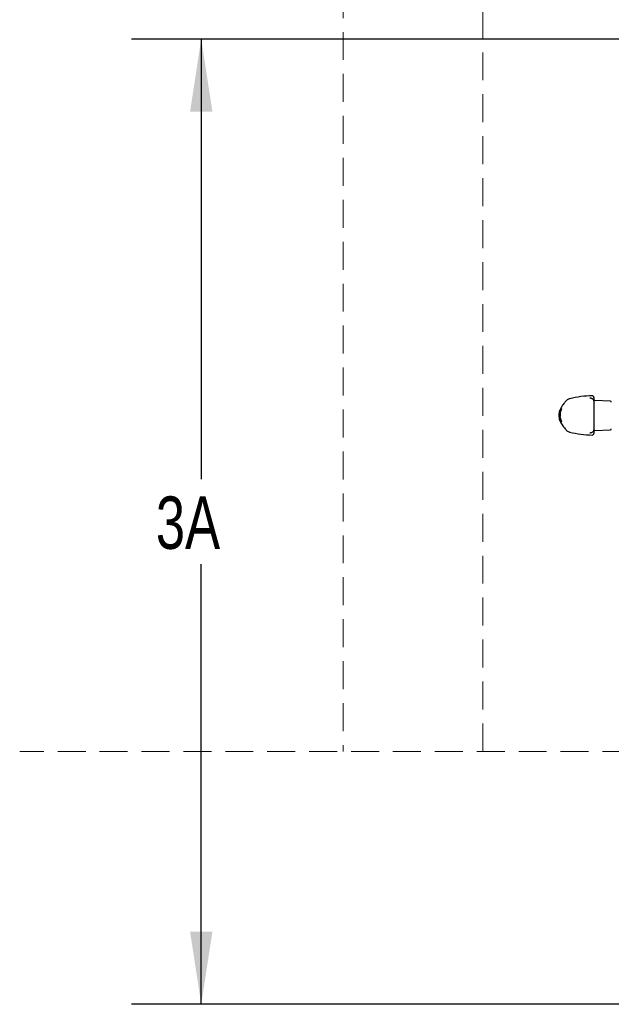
# Model space of a CAD drawing. Header units: inches. Extents: x 31 to 206, y 23 to 145.
# Tile 25 of 65: x 39 to 56, y 95 to 124. Entities that reach past the tile are written whole.
import ezdxf

# ---------------------------------------------------------------- set-up
doc = ezdxf.new("R2010")
doc.units = ezdxf.units.IN
doc.header["$LTSCALE"] = 16
doc.header["$MEASUREMENT"] = 0
doc.linetypes.add('HIDDEN', pattern=[0.075, 0.05, -0.025])
doc.layers.add('FORMAT', color=7, linetype='Continuous')
doc.styles.add('SLDTEXTSTYLE0', font='TXT', dxfattribs={"width": 0.75})
doc.dimstyles.new('SLDDIMSTYLE1', dxfattribs={"dimtxt": 1.5, "dimasz": 2.08, "dimexe": 0, "dimexo": 0.0625, "dimgap": 0.375, "dimtad": 0, "dimtih": 1, "dimtoh": 1, "dimdec": 0, "dimrnd": 1e-09, "dimzin": 12, "dimdsep": 46, "dimlunit": 5, "dimtxsty": 'SLDTEXTSTYLE0', "dimsah": 1, "dimcen": 0.09, "dimadec": 0, "dimazin": 3, "dimtfac": 1, "dimtdec": 0, "dimtofl": 0, "dimtmove": 0, "dimatfit": 3, "dimfxl": 1, "dimfrac": 2, "dimtolj": 1, "dimtzin": 12, "dimarcsym": 0})

# ---------------------------------------------------------------- blocks, each defined once
blk = doc.blocks.new('_D_9')
at = {"layer": 'FORMAT'}
for p, q in [((60.562, 123.05), (42.097, 123.05)), ((44.097, 123.05), (44.097, 110.454)), ((44.097, 95.434), (44.097, 108.029)), ((57.512, 95.434), (42.097, 95.434))]:
    blk.add_line(p, q, dxfattribs=at)
for points in [[(44.097, 123.05), (43.777, 120.97), (44.417, 120.97)], [(44.097, 95.434), (44.417, 97.514), (43.777, 97.514)]]:
    blk.add_solid(points, dxfattribs=at)
at = {"layer": 'FORMAT', "insert": (42.797, 109.963), "char_height": 1.5, "attachment_point": 1, "style": 'SLDTEXTSTYLE0'}
blk.add_mtext('3A', dxfattribs=at)

msp = doc.modelspace()

# ---------------------------------------------------------------- linework, layer by layer
at = {"color": 7, "linetype": 'Continuous', "lineweight": 25}
for p, q in [((55.252, 112.771), (55.254, 112.771)), ((55.34, 112.792), (55.34, 112.785)), ((55.34, 112.785), (55.34, 112.694)), ((55.34, 112.694), (55.34, 112.687)), ((55.817, 112.688), (55.364, 112.711)), ((54.346, 112.314), (54.368, 112.416)), ((54.388, 112.468), (54.366, 112.407)), ((54.368, 112.416), (54.372, 112.416)), ((54.372, 112.416), (54.393, 112.468)), ((54.386, 112.468), (54.377, 112.444)), ((54.393, 112.468), (54.388, 112.468)), ((54.418, 112.468), (54.414, 112.468)), ((54.368, 112.145), (54.345, 112.261)), ((54.345, 112.261), (54.348, 112.261)), ((54.349, 112.314), (54.346, 112.314)), ((54.348, 112.261), (54.349, 112.314)), ((54.36, 112.165), (54.386, 112.093)), ((54.368, 112.378), (54.362, 112.33)), ((54.388, 112.093), (54.367, 112.145)), ((54.372, 112.145), (54.368, 112.145)), ((54.369, 112.145), (54.388, 112.093)), ((54.393, 112.093), (54.372, 112.145)), ((54.388, 112.093), (54.393, 112.093)), ((54.414, 112.093), (54.418, 112.093)), ((54.545, 111.867), (54.545, 111.867)), ((55.34, 111.873), (55.34, 111.866)), ((55.34, 111.866), (55.34, 111.776)), ((55.364, 111.849), (55.817, 111.873)), ((55.254, 111.79), (55.252, 111.789))]:
    msp.add_line(p, q, dxfattribs=at)
for centre, radius, start, end in [((55.29, 112.792), 0.05, 360, 90.9968), ((55.365, 112.736), 0.025, 180, 267), ((55.815, 112.663), 0.025, 0, 87), ((55.365, 111.824), 0.025, 93, 180), ((55.815, 111.898), 0.025, 273, 0), ((55.29, 111.768), 0.05, 268.9785, 0)]:
    msp.add_arc(centre, radius, start, end, dxfattribs=at)
for points, knots in [([(54.546, 112.694), (54.524, 112.67), (54.475, 112.616), (54.422, 112.541), (54.397, 112.487), (54.388, 112.469)], [0, 0, 0, 0, 0.3575329, 0.7825203, 1, 1, 1, 1]), ([(54.652, 112.758), (54.639, 112.754), (54.612, 112.747), (54.577, 112.725), (54.554, 112.707), (54.545, 112.696), (54.545, 112.695)], [0, 0, 0, 0, 0.3124339, 0.6607534, 0.9810479, 1, 1, 1, 1]), ([(55.293, 112.842), (55.185, 112.837), (54.967, 112.828), (54.754, 112.781), (54.648, 112.758)], [0, 0, 0, 0, 0.500015, 1, 1, 1, 1]), ([(55.254, 112.771), (55.248, 112.772), (55.235, 112.775), (55.226, 112.779), (55.226, 112.779), (55.227, 112.779)], [0, 0, 0, 0, 0.409363, 0.832643, 1, 1, 1, 1]), ([(55.339, 112.695), (55.34, 112.697), (55.341, 112.709), (55.331, 112.73), (55.315, 112.747), (55.294, 112.758), (55.275, 112.766), (55.258, 112.769), (55.252, 112.77)], [0, 0, 0, 0, 0.050328, 0.226573, 0.395641, 0.587244, 0.846633, 1, 1, 1, 1]), ([(55.34, 112.687), (55.34, 112.687), (55.34, 112.686), (55.34, 112.681), (55.34, 112.67), (55.34, 112.655), (55.34, 112.638), (55.34, 112.627), (55.34, 112.621)], [0, 0, 0, 0, 0.050613, 0.239196, 0.428268, 0.618328, 0.809179, 1, 1, 1, 1]), ([(54.354, 112.379), (54.357, 112.392), (54.362, 112.409), (54.368, 112.424), (54.369, 112.428)], [0, 0, 0, 0, 0.743899, 1, 1, 1, 1]), ([(54.405, 112.468), (54.393, 112.436), (54.369, 112.376), (54.357, 112.279), (54.369, 112.183), (54.393, 112.123), (54.405, 112.093)], [0, 0, 0, 0, 0.260842, 0.500178, 0.748843, 1, 1, 1, 1]), ([(54.4, 112.473), (54.399, 112.472), (54.398, 112.47), (54.392, 112.46), (54.386, 112.448), (54.38, 112.434), (54.371, 112.411), (54.366, 112.392), (54.362, 112.379)], [0, 0, 0, 0, 0.249163, 0.374982, 0.500127, 0.624397, 0.748944, 1, 1, 1, 1]), ([(54.364, 112.378), (54.366, 112.383), (54.369, 112.393), (54.373, 112.406), (54.376, 112.414), (54.378, 112.42), (54.378, 112.42), (54.379, 112.42)], [0, 0, 0, 0, 0.251463, 0.499393, 0.6246, 0.749964, 1, 1, 1, 1]), ([(54.379, 112.42), (54.379, 112.42), (54.379, 112.42), (54.378, 112.414), (54.376, 112.406), (54.372, 112.393), (54.369, 112.383), (54.368, 112.378)], [0, 0, 0, 0, 0.249828, 0.375239, 0.50053, 0.748199, 1, 1, 1, 1]), ([(54.372, 112.253), (54.371, 112.289), (54.37, 112.362), (54.395, 112.432), (54.409, 112.468)], [0, 0, 0, 0, 0.4824991, 1, 1, 1, 1]), ([(54.382, 112.455), (54.378, 112.449), (54.373, 112.44), (54.371, 112.43), (54.37, 112.427)], [0, 0, 0, 0, 0.727236, 1, 1, 1, 1]), ([(54.372, 112.379), (54.375, 112.392), (54.38, 112.411), (54.388, 112.433), (54.393, 112.448), (54.397, 112.46), (54.401, 112.47), (54.4, 112.472), (54.4, 112.473)], [0, 0, 0, 0, 0.248498, 0.374132, 0.49953, 0.62424, 0.749383, 1, 1, 1, 1]), ([(54.414, 112.468), (54.4, 112.434), (54.373, 112.365), (54.372, 112.291), (54.372, 112.253)], [0, 0, 0, 0, 0.4985946, 1, 1, 1, 1]), ([(54.418, 112.093), (54.406, 112.123), (54.383, 112.184), (54.372, 112.28), (54.383, 112.377), (54.406, 112.438), (54.418, 112.468)], [0, 0, 0, 0, 0.250789, 0.500212, 0.748997, 1, 1, 1, 1]), ([(55.34, 112.621), (55.34, 112.565), (55.34, 112.451), (55.34, 112.276), (55.34, 112.103), (55.34, 111.994), (55.34, 111.939)], [0, 0, 0, 0, 0.252375, 0.512072, 0.752872, 1, 1, 1, 1]), ([(54.348, 112.324), (54.345, 112.31), (54.341, 112.287), (54.345, 112.264), (54.346, 112.256)], [0, 0, 0, 0, 0.640019, 1, 1, 1, 1]), ([(54.362, 112.379), (54.356, 112.347), (54.343, 112.281), (54.356, 112.215), (54.362, 112.181)], [0, 0, 0, 0, 0.497936, 1, 1, 1, 1]), ([(54.364, 112.183), (54.358, 112.215), (54.346, 112.28), (54.358, 112.345), (54.364, 112.378)], [0, 0, 0, 0, 0.497963, 1, 1, 1, 1]), ([(54.36, 112.314), (54.358, 112.303), (54.351, 112.259), (54.36, 112.216), (54.368, 112.183)], [0, 0, 0, 0, 0.255214, 1, 1, 1, 1]), ([(54.369, 112.133), (54.367, 112.137), (54.362, 112.152), (54.357, 112.169), (54.354, 112.181)], [0, 0, 0, 0, 0.248568, 1, 1, 1, 1]), ([(54.372, 112.181), (54.365, 112.214), (54.353, 112.28), (54.365, 112.346), (54.372, 112.379)], [0, 0, 0, 0, 0.497961, 1, 1, 1, 1]), ([(54.362, 112.181), (54.366, 112.169), (54.371, 112.15), (54.38, 112.127), (54.386, 112.112), (54.392, 112.101), (54.397, 112.09), (54.399, 112.089), (54.4, 112.088)], [0, 0, 0, 0, 0.24884, 0.374581, 0.500169, 0.625113, 0.749881, 1, 1, 1, 1]), ([(54.379, 112.14), (54.378, 112.141), (54.378, 112.141), (54.375, 112.146), (54.372, 112.155), (54.368, 112.167), (54.366, 112.178), (54.364, 112.183)], [0, 0, 0, 0, 0.249246, 0.374702, 0.499971, 0.749525, 1, 1, 1, 1]), ([(54.408, 112.093), (54.393, 112.13), (54.364, 112.206), (54.367, 112.287), (54.368, 112.327)], [0, 0, 0, 0, 0.498879, 1, 1, 1, 1]), ([(54.368, 112.327), (54.368, 112.289), (54.367, 112.208), (54.397, 112.132), (54.414, 112.093)], [0, 0, 0, 0, 0.477893, 1, 1, 1, 1]), ([(54.368, 112.183), (54.369, 112.178), (54.372, 112.168), (54.375, 112.155), (54.378, 112.147), (54.379, 112.141), (54.379, 112.141), (54.379, 112.14)], [0, 0, 0, 0, 0.250306, 0.499805, 0.624982, 0.750138, 1, 1, 1, 1]), ([(54.371, 112.134), (54.375, 112.121), (54.394, 112.067), (54.451, 111.975), (54.512, 111.905), (54.545, 111.867)], [0, 0, 0, 0, 0.132561, 0.53368, 1, 1, 1, 1]), ([(54.4, 112.088), (54.4, 112.089), (54.4, 112.09), (54.397, 112.101), (54.393, 112.112), (54.388, 112.127), (54.38, 112.15), (54.375, 112.169), (54.372, 112.181)], [0, 0, 0, 0, 0.24877, 0.374572, 0.499686, 0.624779, 0.750311, 1, 1, 1, 1]), ([(54.544, 111.866), (54.552, 111.858), (54.571, 111.838), (54.607, 111.816), (54.637, 111.807), (54.652, 111.802)], [0, 0, 0, 0, 0.269911, 0.642019, 1, 1, 1, 1]), ([(55.252, 111.79), (55.261, 111.792), (55.281, 111.796), (55.302, 111.806), (55.322, 111.82), (55.338, 111.841), (55.339, 111.858), (55.34, 111.867)], [0, 0, 0, 0, 0.231908, 0.496031, 0.676437, 0.845431, 1, 1, 1, 1]), ([(55.34, 111.939), (55.34, 111.938), (55.34, 111.931), (55.34, 111.918), (55.34, 111.901), (55.34, 111.887), (55.34, 111.877), (55.34, 111.875), (55.34, 111.873)], [0, 0, 0, 0, 0.0552033, 0.2448892, 0.4337181, 0.6222884, 0.8111515, 1, 1, 1, 1]), ([(54.646, 111.803), (54.753, 111.78), (54.966, 111.733), (55.184, 111.723), (55.293, 111.718)], [0, 0, 0, 0, 0.499989, 1, 1, 1, 1]), ([(55.225, 111.781), (55.225, 111.781), (55.225, 111.782), (55.235, 111.785), (55.247, 111.788), (55.254, 111.79)], [0, 0, 0, 0, 0.219021, 0.599371, 1, 1, 1, 1]), ([(55.34, 111.776), (55.34, 111.771), (55.34, 111.766), (55.34, 111.768), (55.34, 111.768)], [0, 0, 0, 0, 0.9999798, 1, 1, 1, 1])]:
    msp.add_open_spline(points, degree=3, knots=knots, dxfattribs=at)
at = {"layer": 'FORMAT', "linetype": 'HIDDEN', "lineweight": 18}
for p, q in [((48.163, 140.05), (48.163, 102.668)), ((52.163, 102.668), (52.163, 128.012)), ((146.388, 102.668), (38.898, 102.668))]:
    msp.add_line(p, q, dxfattribs=at)

# ---------------------------------------------------------------- dimensions: what is measured, and where the dimension line sits
at = {"layer": 'FORMAT'}
dim = msp.add_linear_dim(base=(44.097, 95.434), p1=(61.362, 123.05), p2=(58.312, 95.434), angle=90, text='3A', dimstyle='SLDDIMSTYLE1', dxfattribs=at)
dim.commit()
dim.dimension.update_dxf_attribs({"geometry": '_D_9', "text_midpoint": (44.097, 109.242), "dimtype": 160})

doc.saveas('drawing.dxf')
